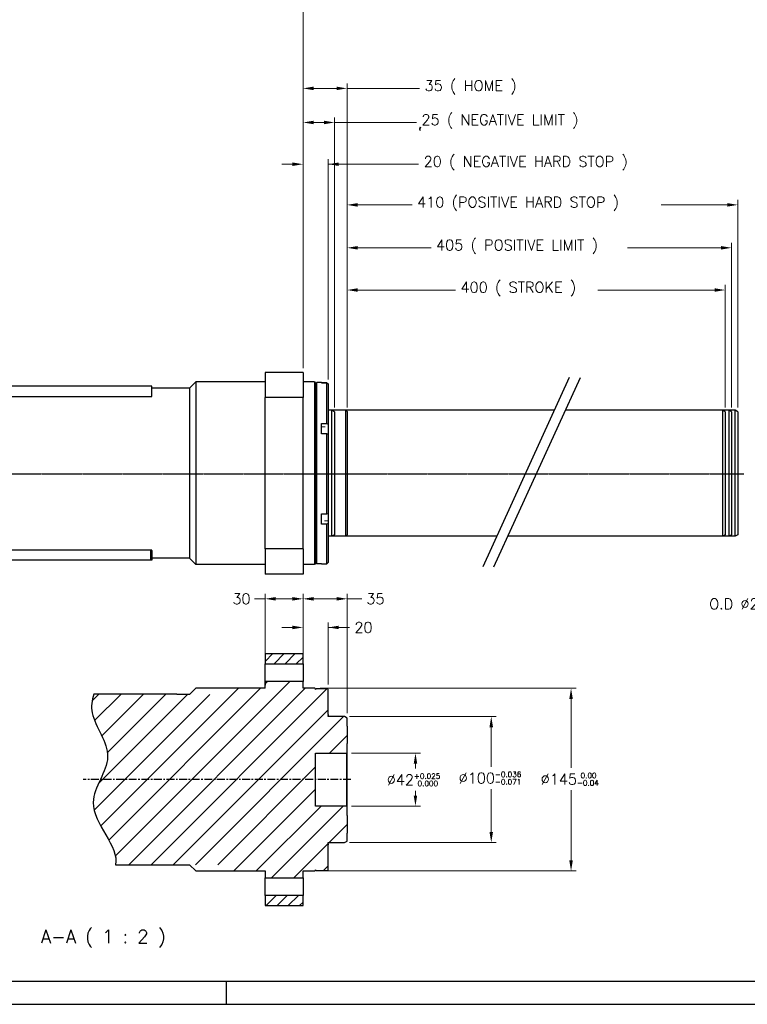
# Model space of a CAD drawing. Header units: inches. Extents: x 0 to 1685, y 0 to 1188.
# Tile 7 of 18: x 677 to 1254, y 0 to 782. Entities that reach past the tile are written whole.
import ezdxf

# ---------------------------------------------------------------- set-up
doc = ezdxf.new("R2010")
doc.units = ezdxf.units.IN
doc.linetypes.add('CENTER', pattern=[2, 1.25, -0.25, 0.25, -0.25])
doc.linetypes.add('DASHEDBIDOT', pattern=[12.4, 3, -3, 0.2, -3, 0.2, -3])
for name, color, linetype in [('ATA-CENTER', 133, 'CENTER'), ('ATA-HATCH', 252, 'Continuous'), ('ATA-TEXT', 7, 'Continuous')]:
    doc.layers.add(name, color=color, linetype=linetype)
doc.layers.add('ATA-DIM', color=8, linetype='Continuous', lineweight=25)
doc.layers.add('Layer0000', color=7, linetype='Continuous', lineweight=25)
doc.styles.get("Standard").update_dxf_attribs({"font": 'simplex.shx'})
doc.styles.add('STANDARData_A2', font='simplex.shx')
doc.dimstyles.new('ata_A1', dxfattribs={"dimtxt": 4.2, "dimasz": 4.2, "dimexe": 2, "dimexo": 2, "dimgap": 2, "dimtad": 0, "dimtih": 1, "dimtoh": 1, "dimdec": 6, "dimdsep": 46, "dimtxsty": 'Standard', "dimcen": 0, "dimclrd": 252, "dimclre": 252, "dimclrt": 4, "dimadec": 6, "dimazin": 2, "dimtfac": 1, "dimtdec": 6, "dimtofl": 0, "dimtmove": 0, "dimatfit": 3, "dimfxl": 0, "dimtolj": 1, "dimtzin": 0, "dimlwd": 0, "dimlwe": 0, "dimarcsym": 0})

# ---------------------------------------------------------------- blocks, each defined once
blk = doc.blocks.new('*D9568')
at = {"layer": 'ATA-DIM', "color": 252, "lineweight": 0}
for p, q in [((1294.57, 317.8), (1335.12, 351.84)), ((1286.15, 317.8), (1294.57, 317.8))]:
    blk.add_line(p, q, dxfattribs=at)
at = {"layer": 'ATA-DIM', "color": 252}
blk.add_solid([(1336.02, 350.76), (1334.22, 352.91), (1341.55, 357.24)], dxfattribs=at)
at = {"layer": 'Defpoints', "color": 0}
for p in [(1418.15, 421.52), (1341.55, 357.24)]:
    blk.add_point(p, dxfattribs=at)
at = {"layer": 'ATA-DIM', "color": 4, "insert": (1224.19, 322), "char_height": 8.4, "attachment_point": 1}
blk.add_mtext('\\A1;O.D %%C200', dxfattribs=at)
blk = doc.blocks.new('*D9562')
at = {"layer": 'ATA-DIM', "color": 252, "lineweight": 0}
for p, q in [((901.91, 282.34), (901.91, 325.87)), ((928.51, 321.87), (910.31, 321.87)), ((936.91, 231.19), (936.91, 325.87)), ((936.91, 321.87), (948.58, 321.87))]:
    blk.add_line(p, q, dxfattribs=at)
at = {"layer": 'ATA-DIM', "color": 252}
for points in [[(910.31, 323.27), (910.31, 320.47), (901.91, 321.87)], [(928.51, 320.47), (928.51, 323.27), (936.91, 321.87)]]:
    blk.add_solid(points, dxfattribs=at)
at = {"layer": 'Defpoints', "color": 0}
for p in [(901.91, 321.87), (901.91, 278.34), (936.91, 227.19)]:
    blk.add_point(p, dxfattribs=at)
at = {"layer": 'ATA-DIM', "color": 4, "insert": (959.38, 321.87), "char_height": 8.4, "attachment_point": 5}
blk.add_mtext('35', dxfattribs=at)
blk = doc.blocks.new('*D9561')
at = {"layer": 'ATA-DIM', "color": 252, "lineweight": 0}
for p, q in [((893.51, 299.14), (885.11, 299.14)), ((901.91, 274.34), (901.91, 303.14)), ((921.91, 253.84), (921.91, 303.14)), ((921.91, 299.14), (938.71, 299.14)), ((930.31, 299.14), (938.71, 299.14))]:
    blk.add_line(p, q, dxfattribs=at)
at = {"layer": 'ATA-DIM', "color": 252}
for points in [[(893.51, 297.74), (893.51, 300.54), (901.91, 299.14)], [(930.31, 300.54), (930.31, 297.74), (921.91, 299.14)]]:
    blk.add_solid(points, dxfattribs=at)
at = {"layer": 'Defpoints', "color": 0}
for p in [(921.91, 299.14), (901.91, 270.34), (921.91, 249.84)]:
    blk.add_point(p, dxfattribs=at)
at = {"layer": 'ATA-DIM', "color": 4, "insert": (942.71, 303.34), "char_height": 8.4, "attachment_point": 1}
blk.add_mtext('\\A1;20', dxfattribs=at)
blk = doc.blocks.new('*D9560')
at = {"layer": 'ATA-DIM', "color": 252, "lineweight": 0}
for p, q in [((871.91, 321.87), (863.51, 321.87)), ((871.91, 274.34), (871.91, 325.87)), ((880.31, 321.87), (893.51, 321.87)), ((901.91, 274.34), (901.91, 325.87))]:
    blk.add_line(p, q, dxfattribs=at)
at = {"layer": 'ATA-DIM', "color": 252}
for points in [[(880.31, 323.27), (880.31, 320.47), (871.91, 321.87)], [(893.51, 320.47), (893.51, 323.27), (901.91, 321.87)]]:
    blk.add_solid(points, dxfattribs=at)
at = {"layer": 'Defpoints', "color": 0}
for p in [(901.91, 321.87), (871.91, 270.34), (901.91, 270.34)]:
    blk.add_point(p, dxfattribs=at)
at = {"layer": 'ATA-DIM', "color": 4, "insert": (845.91, 326.07), "char_height": 8.4, "attachment_point": 1}
blk.add_mtext('\\A1;30', dxfattribs=at)
blk = doc.blocks.new('*D9575')
at = {"layer": 'ATA-DIM', "color": 252, "lineweight": 0}
for p, q in [((901.91, 504.96), (901.91, 731.02)), ((910.31, 727.02), (928.51, 727.02)), ((936.91, 473.8), (936.91, 731.02)), ((936.91, 727.02), (994.38, 727.02))]:
    blk.add_line(p, q, dxfattribs=at)
at = {"layer": 'ATA-DIM', "color": 252}
for points in [[(910.31, 728.42), (910.31, 725.62), (901.91, 727.02)], [(928.51, 725.62), (928.51, 728.42), (936.91, 727.02)]]:
    blk.add_solid(points, dxfattribs=at)
at = {"layer": 'Defpoints', "color": 0}
for p in [(936.91, 727.02), (901.91, 500.96), (936.91, 469.8)]:
    blk.add_point(p, dxfattribs=at)
at = {"layer": 'ATA-DIM', "color": 4, "insert": (998.38, 733.4), "char_height": 8.4, "attachment_point": 1}
blk.add_mtext('\\A1;35 ( HOME )', dxfattribs=at)
blk = doc.blocks.new('*D9574')
at = {"layer": 'ATA-DIM', "color": 252, "lineweight": 0}
for p, q in [((901.91, 504.96), (901.91, 703.97)), ((926.91, 473.8), (926.91, 703.97)), ((910.31, 699.97), (918.51, 699.97)), ((926.91, 699.97), (991.92, 699.97))]:
    blk.add_line(p, q, dxfattribs=at)
at = {"layer": 'ATA-DIM', "color": 252}
for points in [[(910.31, 701.37), (910.31, 698.57), (901.91, 699.97)], [(918.51, 698.57), (918.51, 701.37), (926.91, 699.97)]]:
    blk.add_solid(points, dxfattribs=at)
at = {"layer": 'Defpoints', "color": 0}
for p in [(926.91, 699.97), (901.91, 500.96), (926.91, 469.8)]:
    blk.add_point(p, dxfattribs=at)
at = {"layer": 'ATA-DIM', "color": 4, "insert": (995.92, 706.35), "char_height": 8.4, "attachment_point": 1}
blk.add_mtext('\\A1;25 ( NEGATIVE LIMIT )', dxfattribs=at)
blk = doc.blocks.new('*D9573')
at = {"layer": 'ATA-DIM', "color": 252, "lineweight": 0}
for p, q in [((893.51, 666.83), (885.11, 666.83)), ((901.91, 504.96), (901.91, 670.83)), ((921.91, 495.83), (921.91, 670.83)), ((921.91, 666.83), (993.63, 666.83)), ((930.31, 666.83), (938.71, 666.83))]:
    blk.add_line(p, q, dxfattribs=at)
at = {"layer": 'ATA-DIM', "color": 252}
for points in [[(893.51, 665.43), (893.51, 668.23), (901.91, 666.83)], [(930.31, 668.23), (930.31, 665.43), (921.91, 666.83)]]:
    blk.add_solid(points, dxfattribs=at)
at = {"layer": 'Defpoints', "color": 0}
for p in [(921.91, 666.83), (901.91, 500.96), (921.91, 491.83)]:
    blk.add_point(p, dxfattribs=at)
at = {"layer": 'ATA-DIM', "color": 4, "insert": (997.63, 673.21), "char_height": 8.4, "attachment_point": 1}
blk.add_mtext('\\A1;20 ( NEGATIVE HARD STOP )', dxfattribs=at)
blk = doc.blocks.new('*D9559')
at = {"layer": 'ATA-DIM', "color": 252, "lineweight": 0}
for p, q in [((915.41, 250.84), (1118.58, 250.84)), ((1114.58, 242.44), (1114.58, 187.69)), ((1114.58, 114.24), (1114.58, 169.89)), ((915.41, 105.84), (1118.58, 105.84))]:
    blk.add_line(p, q, dxfattribs=at)
at = {"layer": 'ATA-DIM', "color": 252}
for points in [[(1115.98, 242.44), (1113.18, 242.44), (1114.58, 250.84)], [(1113.18, 114.24), (1115.98, 114.24), (1114.58, 105.84)]]:
    blk.add_solid(points, dxfattribs=at)
at = {"layer": 'Defpoints', "color": 0}
for p in [(911.41, 250.84), (911.41, 105.84), (1114.58, 105.84)]:
    blk.add_point(p, dxfattribs=at)
at = {"layer": 'ATA-DIM', "color": 4, "insert": (1090.51, 183.69), "char_height": 8.4, "attachment_point": 1}
blk.add_mtext('\\A1;%%C145{\\H4.200000;\\S 0.00^ -0.04;}', dxfattribs=at)
blk = doc.blocks.new('*D9558')
at = {"layer": 'ATA-DIM', "color": 252, "lineweight": 0}
for p, q in [((938.91, 228.34), (1055.27, 228.34)), ((1051.27, 219.94), (1051.27, 188.62)), ((1051.27, 136.74), (1051.27, 170.82)), ((938.91, 128.34), (1055.27, 128.34))]:
    blk.add_line(p, q, dxfattribs=at)
at = {"layer": 'ATA-DIM', "color": 252}
for points in [[(1052.67, 219.94), (1049.87, 219.94), (1051.27, 228.34)], [(1049.87, 136.74), (1052.67, 136.74), (1051.27, 128.34)]]:
    blk.add_solid(points, dxfattribs=at)
at = {"layer": 'Defpoints', "color": 0}
for p in [(934.91, 228.34), (934.91, 128.34), (1051.27, 128.34)]:
    blk.add_point(p, dxfattribs=at)
at = {"layer": 'ATA-DIM', "color": 4, "insert": (1025.44, 184.62), "char_height": 8.4, "attachment_point": 1}
blk.add_mtext('\\A1;%%C100{\\H4.200000;\\S-0.036^ -0.071;}', dxfattribs=at)
blk = doc.blocks.new('*D9557')
at = {"layer": 'ATA-DIM', "color": 252, "lineweight": 0}
for p, q in [((940.41, 199.34), (995.13, 199.34)), ((991.13, 190.94), (991.13, 187.24)), ((991.13, 165.74), (991.13, 169.44)), ((940.41, 157.34), (995.13, 157.34))]:
    blk.add_line(p, q, dxfattribs=at)
at = {"layer": 'ATA-DIM', "color": 252}
for points in [[(992.53, 190.94), (989.73, 190.94), (991.13, 199.34)], [(989.73, 165.74), (992.53, 165.74), (991.13, 157.34)]]:
    blk.add_solid(points, dxfattribs=at)
at = {"layer": 'Defpoints', "color": 0}
for p in [(936.41, 199.34), (936.41, 157.34), (991.13, 157.34)]:
    blk.add_point(p, dxfattribs=at)
at = {"layer": 'ATA-DIM', "color": 4, "insert": (968.37, 183.24), "char_height": 8.4, "attachment_point": 1}
blk.add_mtext('\\A1;%%C42{\\H4.200000;\\S+0.025^  0.000;}', dxfattribs=at)
blk = doc.blocks.new('*D9580')
at = {"layer": 'Defpoints', "color": 0}
for p in [(901.91, 841.36), (78.91, 715.96), (901.91, 500.96)]:
    blk.add_point(p, dxfattribs=at)
at = {"layer": 'Layer0000', "color": 252, "linetype": 'Continuous', "lineweight": 0}
for p, q in [((78.91, 719.96), (78.91, 845.36)), ((901.91, 504.96), (901.91, 845.36)), ((87.31, 841.36), (449.32, 841.36)), ((893.51, 841.36), (478.9, 841.36))]:
    blk.add_line(p, q, dxfattribs=at)
at = {"layer": 'Layer0000', "color": 252}
for points in [[(87.31, 842.76), (87.31, 839.96), (78.91, 841.36)], [(893.51, 839.96), (893.51, 842.76), (901.91, 841.36)]]:
    blk.add_solid(points, dxfattribs=at)
at = {"layer": 'Layer0000', "color": 4, "lineweight": 25, "insert": (453.32, 845.56), "char_height": 8.4, "attachment_point": 1}
blk.add_mtext('\\A1;823', dxfattribs=at)
blk = doc.blocks.new('ata-Border-A1-002')
blk.add_line((834, 9), (7, 9))
at = {"color": 253, "ltscale": 0.5}
for p, q in [((420.5, 9), (420.5, 0)), ((0, 0), (841, 0))]:
    blk.add_line(p, q, dxfattribs=at)

msp = doc.modelspace()

# ---------------------------------------------------------------- hatches: boundary and pattern name
at = {"layer": 'ATA-DIM'}
h = msp.add_hatch(dxfattribs=at)
h.set_pattern_fill('ANSI31', color=256, scale=50)
h.set_pattern_definition([(45, (-1294.597, -1310.993), (-4.419417, 4.419417), [])])
h.paths.add_polyline_path([(901.9141311, 278.3398647), (871.9141311, 278.3398647), (871.9141311, 270.3398647), (901.9141311, 270.3398647)])
h.paths.add_polyline_path([(901.9141311, 86.3398647), (871.9141311, 86.3398647), (871.9141311, 78.3398647), (901.9141311, 78.3398647)])
at = {"layer": 'ATA-HATCH'}
h = msp.add_hatch(dxfattribs=at)
h.set_pattern_fill('ANSI31', color=256, scale=100)
h.set_pattern_definition([(45, (-1294.597, -1310.993), (-8.838835, 8.838835), [])])
edge = h.paths.add_edge_path()
edge.add_spline(control_points=[(735.8932492, 246.2221157), (734.206344, 241.3673267), (732.4856889, 225.4291253), (757.5030122, 195.9214888), (720.1791346, 156.2320683), (756.2516916, 125.1432563), (753.1867174, 110.8398647)], knot_values=[22.5384900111, 22.5384900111, 22.5384900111, 22.5384900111, 30.8643750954, 49.3511920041, 68.3294052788, 94.5752765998, 94.5752765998, 94.5752765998, 94.5752765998], degree=3, periodic=0)
edge.add_line((753.1867174, 110.8398647), (836.9141311, 110.8398647))
edge.add_line((836.9141311, 110.8398647), (841.9141311, 105.8398647))
edge.add_line((841.9141311, 105.8398647), (871.9141311, 105.8398647))
edge.add_line((871.9141311, 105.8398647), (871.9141311, 100.3398647))
edge.add_line((871.9141311, 100.3398647), (901.9141311, 100.3398647))
edge.add_line((901.9141311, 100.3398647), (901.9141311, 105.8398647))
edge.add_line((901.9141311, 105.8398647), (911.4141311, 105.8398647))
edge.add_line((911.4141311, 105.8398647), (911.9141311, 106.3398647))
edge.add_line((911.9141311, 106.3398647), (911.9141311, 106.8398647))
edge.add_line((911.9141311, 106.8398647), (912.4141311, 106.3398647))
edge.add_line((912.4141311, 106.3398647), (921.4141311, 106.3398647))
edge.add_line((921.4141311, 106.3398647), (921.9141311, 106.8398647))
edge.add_line((921.9141311, 106.8398647), (921.9141311, 126.5898647))
edge.add_line((921.9141311, 126.5898647), (921.9141311, 127.3394857))
edge.add_line((921.9141311, 127.3394857), (921.9141311, 128.1398647))
edge.add_line((921.9141311, 128.1398647), (921.9141311, 128.3398647))
edge.add_line((921.9141311, 128.3398647), (934.9141311, 128.3398647))
edge.add_line((934.9141311, 128.3398647), (936.9141311, 129.4945652))
edge.add_line((936.9141311, 129.4945652), (936.9141311, 135.9223647))
edge.add_line((936.9141311, 135.9223647), (936.9141311, 149.7573647))
edge.add_line((936.9141311, 149.7573647), (936.9141311, 156.8398647))
edge.add_line((936.9141311, 156.8398647), (936.4141311, 157.3398647))
edge.add_line((936.4141311, 157.3398647), (911.9141311, 157.3398647))
edge.add_line((911.9141311, 157.3398647), (911.9141311, 199.3398647))
edge.add_line((911.9141311, 199.3398647), (936.4141311, 199.3398647))
edge.add_line((936.4141311, 199.3398647), (936.9141311, 199.8398647))
edge.add_line((936.9141311, 199.8398647), (936.9141311, 206.9223647))
edge.add_line((936.9141311, 206.9223647), (936.9141311, 220.7573647))
edge.add_line((936.9141311, 220.7573647), (936.9141311, 227.1851642))
edge.add_line((936.9141311, 227.1851642), (934.9141311, 228.3398647))
edge.add_line((934.9141311, 228.3398647), (921.9141311, 228.3398647))
edge.add_line((921.9141311, 228.3398647), (921.9141311, 228.5398647))
edge.add_line((921.9141311, 228.5398647), (921.9141311, 229.3402437))
edge.add_line((921.9141311, 229.3402437), (921.9141311, 230.0898647))
edge.add_line((921.9141311, 230.0898647), (921.9141311, 249.8398647))
edge.add_line((921.9141311, 249.8398647), (921.4141311, 250.3398647))
edge.add_line((921.4141311, 250.3398647), (912.4141311, 250.3398647))
edge.add_line((912.4141311, 250.3398647), (911.9141311, 249.8398647))
edge.add_line((911.9141311, 249.8398647), (911.9141311, 250.3398647))
edge.add_line((911.9141311, 250.3398647), (911.4141311, 250.8398647))
edge.add_line((911.4141311, 250.8398647), (901.9141311, 250.8398647))
edge.add_line((901.9141311, 250.8398647), (901.9141311, 256.3398647))
edge.add_line((901.9141311, 256.3398647), (871.9141311, 256.3398647))
edge.add_line((871.9141311, 256.3398647), (871.9141311, 250.8398647))
edge.add_line((871.9141311, 250.8398647), (841.9141311, 250.8398647))
edge.add_line((841.9141311, 250.8398647), (836.9141311, 245.8398647))
edge.add_line((836.9141311, 245.8398647), (826.9141311, 245.8398647))
edge.add_line((826.9141311, 245.8398647), (826.9141311, 246.2221157))
edge.add_line((826.9141311, 246.2221157), (735.8932492, 246.2221157))

# ---------------------------------------------------------------- linework, layer by layer
for p, q in [((1113.1481825, 497.6130958), (1044.5282254, 347.1643966)), ((1121.7973312, 497.3480721), (1053.1773742, 346.8993728)), ((871.9141311, 278.3398647), (871.9141311, 270.3398647)), ((871.9141311, 278.3398647), (901.9141311, 278.3398647)), ((901.9141311, 270.3398647), (901.9141311, 278.3398647)), ((871.9141311, 270.3398647), (901.9141311, 270.3398647)), ((871.9141311, 250.8398647), (871.9141311, 270.3398647)), ((901.9141311, 270.3398647), (901.9141311, 256.3398647)), ((816.9141311, 250.8398647), (811.9141311, 245.8398647)), ((871.9141311, 250.8398647), (816.9141311, 250.8398647)), ((871.9141311, 256.3398647), (871.9141311, 253.3398647)), ((901.9141311, 256.3398647), (871.9141311, 256.3398647)), ((901.9141311, 250.8398647), (901.9141311, 256.3398647)), ((911.4141311, 250.8398647), (901.9141311, 250.8398647)), ((911.9141311, 250.3398647), (911.4141311, 250.8398647)), ((912.4141311, 250.3398647), (911.9141311, 249.8398647)), ((911.9141311, 249.8398647), (911.9141311, 250.3398647)), ((921.4141311, 250.3398647), (912.4141311, 250.3398647)), ((921.9141311, 249.8398647), (921.4141311, 250.3398647)), ((801.9141311, 246.2221157), (735.8932492, 246.2221157)), ((801.9141311, 245.8398647), (801.9141311, 246.2221157)), ((811.9141311, 245.8398647), (801.9141311, 245.8398647)), ((921.9141311, 230.0898647), (921.9141311, 249.8398647)), ((921.9141311, 230.0898647), (921.9141311, 229.3402437)), ((921.9141311, 228.5398647), (921.9141311, 229.3402437)), ((921.9141311, 228.3398647), (921.9141311, 228.5398647)), ((934.9141311, 228.3398647), (921.9141311, 228.3398647)), ((936.9141311, 227.1851642), (934.9141311, 228.3398647)), ((936.9141311, 220.7573647), (936.9141311, 227.1851642)), ((936.9141311, 220.7573647), (936.9141311, 206.9223647)), ((936.9141311, 199.8398647), (936.9141311, 206.9223647)), ((911.9141311, 157.3398647), (911.9141311, 199.3398647)), ((911.9141311, 199.3398647), (936.4141311, 199.3398647)), ((936.4141311, 199.3398647), (936.9141311, 199.8398647)), ((936.4141311, 199.3398647), (936.4141311, 157.3398647)), ((936.9141311, 156.8398647), (936.9141311, 199.8398647)), ((936.4141311, 157.3398647), (911.9141311, 157.3398647)), ((936.9141311, 156.8398647), (936.4141311, 157.3398647)), ((936.9141311, 149.7573647), (936.9141311, 156.8398647)), ((936.9141311, 149.7573647), (936.9141311, 135.9223647)), ((936.9141311, 129.4945652), (936.9141311, 135.9223647)), ((921.9141311, 128.1398647), (921.9141311, 128.3398647)), ((921.9141311, 128.3398647), (934.9141311, 128.3398647)), ((921.9141311, 127.3394857), (921.9141311, 128.1398647)), ((921.9141311, 127.3394857), (921.9141311, 126.5898647)), ((921.9141311, 106.8398647), (921.9141311, 126.5898647)), ((934.9141311, 128.3398647), (936.9141311, 129.4945652)), ((753.1867174, 110.8398647), (811.9141311, 110.8398647)), ((811.9141311, 110.8398647), (816.9141311, 105.8398647)), ((816.9141311, 105.8398647), (871.9141311, 105.8398647)), ((871.9141311, 105.8398647), (871.9141311, 100.3398647)), ((901.9141311, 105.8398647), (911.4141311, 105.8398647)), ((901.9141311, 100.3398647), (901.9141311, 105.8398647)), ((911.4141311, 105.8398647), (911.9141311, 106.3398647)), ((911.9141311, 106.8398647), (912.4141311, 106.3398647)), ((911.9141311, 106.3398647), (911.9141311, 106.8398647)), ((912.4141311, 106.3398647), (921.4141311, 106.3398647)), ((921.4141311, 106.3398647), (921.9141311, 106.8398647)), ((871.9141311, 86.3398647), (871.9141311, 100.3398647)), ((871.9141311, 100.3398647), (901.9141311, 100.3398647)), ((901.9141311, 100.3398647), (901.9141311, 86.3398647)), ((901.9141311, 86.3398647), (871.9141311, 86.3398647)), ((871.9141311, 86.3398647), (871.9141311, 78.3398647)), ((901.9141311, 78.3398647), (901.9141311, 86.3398647)), ((871.9141311, 78.3398647), (901.9141311, 78.3398647))]:
    msp.add_line(p, q)
at = {"color": 251}
for p, q in [((1101.2524499, 471.5317986), (921.9141311, 471.5317986)), ((926.9141311, 470.377098), (924.9141311, 471.5317986)), ((924.9141311, 371.5317986), (924.9141311, 471.5317986)), ((926.9141311, 470.377098), (926.9141311, 372.6864991)), ((1133.4793415, 471.5317986), (1110.0224765, 471.5317986)), ((1244.9141311, 471.5317986), (1110.0224765, 471.5317986)), ((1236.9141311, 470.377098), (1234.9141311, 471.5317986)), ((1234.9141311, 371.5317986), (1234.9141311, 471.5317986)), ((1236.9141311, 470.377098), (1236.9141311, 372.6864991)), ((1241.9141311, 470.377098), (1239.9141311, 471.5317986)), ((1239.9141311, 371.5317986), (1239.9141311, 471.5317986)), ((1241.9141311, 470.377098), (1241.9141311, 372.6864991)), ((1246.9141311, 470.377098), (1244.9141311, 471.5317986)), ((1244.9141311, 371.5317986), (1244.9141311, 471.5317986)), ((1246.9141311, 470.377098), (1246.9141311, 372.6864991)), ((1055.6422469, 371.5317986), (921.9141311, 371.5317986)), ((926.9141311, 372.6864991), (924.9141311, 371.5317986)), ((1087.8691386, 371.5317986), (1064.4122736, 371.5317986)), ((1244.9141311, 371.5317986), (1064.4122736, 371.5317986)), ((1236.9141311, 372.6864991), (1234.9141311, 371.5317986)), ((1241.9141311, 372.6864991), (1239.9141311, 371.5317986)), ((1246.9141311, 372.6864991), (1244.9141311, 371.5317986))]:
    msp.add_line(p, q, dxfattribs=at)
msp.add_open_spline([(735.8932492, 246.2221157), (734.206344, 241.3673267), (732.4856889, 225.4291253), (757.5030122, 195.9214888), (720.1791346, 156.2320683), (756.2516916, 125.1432563), (753.1867174, 110.8398647)], degree=3, knots=[22.5384900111, 22.5384900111, 22.5384900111, 22.5384900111, 30.8643750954, 49.3511920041, 68.3294052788, 94.5752765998, 94.5752765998, 94.5752765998, 94.5752765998])
at = {"layer": 'ATA-CENTER'}
msp.add_line((65.0669081, 421.0223749), (1251.6611174, 421.0223749), dxfattribs=at)
at = {"layer": 'ATA-CENTER', "ltscale": 5}
msp.add_line((939.9141311, 178.3398647), (727.5703425, 178.3398647), dxfattribs=at)
at = {"layer": 'ATA-DIM', "color": 252, "lineweight": 0}
for p, q in [((936.9141311, 473.8038325), (936.9141311, 638.5546129)), ((945.3141311, 634.5546129), (988.4596037, 634.5546129)), ((1238.5141311, 634.5546129), (1185.9648234, 634.5546129)), ((1246.9141311, 473.8038325), (1246.9141311, 638.5546129)), ((936.9141311, 473.8038325), (936.9141311, 604.4933285)), ((1241.9141311, 473.8038325), (1241.9141311, 604.4933285)), ((945.3141311, 600.4933285), (1003.4736037, 600.4933285)), ((1233.5141311, 600.4933285), (1159.277686, 600.4933285)), ((936.9141311, 473.8038325), (936.9141311, 570.9629808)), ((1236.9141311, 473.8038325), (1236.9141311, 570.9629808)), ((945.3141311, 566.9629808), (1022.8976037, 566.9629808)), ((1228.5141311, 566.9629808), (1135.9555933, 566.9629808))]:
    msp.add_line(p, q, dxfattribs=at)
at = {"layer": 'ATA-DIM', "color": 252}
for points in [[(945.3141311, 635.9546129), (945.3141311, 633.1546129), (936.9141311, 634.5546129)], [(1238.5141311, 633.1546129), (1238.5141311, 635.9546129), (1246.9141311, 634.5546129)], [(945.3141311, 601.8933285), (945.3141311, 599.0933285), (936.9141311, 600.4933285)], [(1233.5141311, 599.0933285), (1233.5141311, 601.8933285), (1241.9141311, 600.4933285)], [(945.3141311, 568.3629808), (945.3141311, 565.5629808), (936.9141311, 566.9629808)], [(1228.5141311, 565.5629808), (1228.5141311, 568.3629808), (1236.9141311, 566.9629808)]]:
    msp.add_solid(points, dxfattribs=at)
at = {"layer": 'Layer0000', "color": 251, "linetype": 'DASHEDBIDOT', "lineweight": 18}
for p, q in [((995.3450529, 695.8916365), (994.9308394, 696.30585)), ((916.5141311, 458.3296108), (921.9141311, 458.3296108)), ((921.9141311, 383.8547558), (916.5141311, 383.8547558))]:
    msp.add_line(p, q, dxfattribs=at)
at = {"layer": 'Layer0000', "color": 7, "linetype": 'Continuous', "lineweight": 25}
for p, q in [((871.9141311, 501.5345818), (871.9141311, 481.5345818)), ((901.9141311, 501.5345818), (871.9141311, 501.5345818)), ((901.9141311, 501.5345818), (901.9141311, 481.5345818)), ((816.9141311, 494.0345818), (811.9141311, 489.0345818)), ((871.9141311, 494.0345818), (816.9141311, 494.0345818)), ((816.9141311, 494.0345818), (816.9141311, 349.0345818)), ((910.9141311, 494.0345818), (901.9141311, 494.0345818)), ((910.9141311, 494.0345818), (911.9141311, 493.0345818)), ((910.9141311, 494.0345818), (910.9141311, 349.0345818)), ((912.9141311, 493.5324591), (911.9141311, 492.532459)), ((911.9141311, 493.0345818), (911.9141311, 445.0194079)), ((916.5141311, 493.5324591), (912.9141311, 493.5324591)), ((912.9141311, 349.5324591), (912.9141311, 493.5324591)), ((916.5141311, 493.3352778), (916.5141311, 493.5324591)), ((916.5141311, 493.4113266), (920.9141311, 493.4113266)), ((920.9141311, 493.3352778), (916.5141311, 493.3352778)), ((920.9141311, 493.4113266), (921.9141311, 492.4091446)), ((920.9141311, 461.0873184), (920.9141311, 493.3352778)), ((921.9141311, 492.3330958), (920.9141311, 493.3352778)), ((921.9141311, 492.4091446), (921.9141311, 492.3330958)), ((781.9141311, 490.5345818), (311.9141311, 490.5345818)), ((781.9141311, 482.5345818), (781.9141311, 490.5345818)), ((811.9141311, 489.0345818), (781.9141311, 489.0345818)), ((811.9141311, 489.0345818), (811.9141311, 354.0345818)), ((921.9141311, 492.3330958), (921.9141311, 460.5931754)), ((311.9141311, 482.5345818), (781.9141311, 482.5345818)), ((901.9141311, 481.5345818), (871.9141311, 481.5345818)), ((871.9141311, 361.5345818), (871.9141311, 481.5345818)), ((901.9141311, 361.5345818), (901.9141311, 481.5345818)), ((935.9141311, 471.5317986), (921.9141311, 471.5317986)), ((935.9141311, 471.5317986), (936.9141457, 470.531784)), ((935.9141311, 421.5317986), (935.9141311, 471.5317986)), ((936.9141311, 470.5317986), (936.9141311, 421.5317986)), ((916.5141311, 461.0873184), (920.9141311, 461.0873184)), ((916.5141311, 452.8223163), (916.5141311, 461.0873184)), ((920.9141311, 461.0873184), (921.9141311, 460.5931754)), ((921.9141311, 460.5931754), (921.9141311, 458.3296108)), ((921.9141311, 458.3296108), (921.9141311, 452.3281735)), ((920.9141311, 452.8223163), (916.5141311, 452.8223163)), ((921.9141311, 452.3281733), (920.9141311, 452.8223163)), ((920.9141311, 389.2084509), (920.9141311, 452.8223163)), ((921.9141311, 452.3281733), (921.9141311, 389.7164899)), ((911.9141311, 445.0194079), (911.9141311, 397.5098972)), ((935.9141311, 371.5317986), (935.9141311, 421.5317986)), ((936.9141311, 421.5317986), (936.9141311, 372.5317986)), ((911.9141311, 397.5098972), (911.9141311, 350.0345818)), ((916.5141311, 389.2084509), (920.9141311, 389.2084509)), ((916.5141311, 381.0194975), (916.5141311, 389.2084509)), ((920.9141311, 389.2084509), (921.9141311, 389.7164899)), ((921.9141311, 389.7164894), (921.9141311, 383.8547558)), ((921.9141311, 383.8547558), (921.9141311, 381.5275365)), ((920.9141311, 381.0194975), (916.5141311, 381.0194975)), ((921.9141311, 381.5275365), (920.9141311, 381.0194975)), ((920.9141311, 349.6535916), (920.9141311, 381.0194975)), ((921.9141311, 381.5275365), (921.9141311, 350.6557736)), ((935.9141311, 371.5317986), (921.9141311, 371.5317986)), ((935.9141311, 371.5317986), (936.9141457, 372.5318131)), ((780.9141311, 360.5345818), (312.9141311, 360.5345818)), ((780.9141311, 360.5345818), (780.9141311, 352.5345818)), ((781.0134391, 360.5345818), (780.9141311, 360.5345818)), ((781.9141311, 360.5345818), (781.0134391, 360.5345818)), ((781.9141311, 360.1159365), (781.9141311, 360.5345818)), ((781.9141311, 360.1159365), (781.9141311, 352.5345818)), ((871.9141311, 361.5345818), (871.9141311, 341.5345818)), ((901.9141311, 361.5345818), (871.9141311, 361.5345818)), ((901.9141311, 361.5345818), (901.9141311, 341.5345818)), ((780.9141311, 352.5345818), (312.9141311, 352.5345818)), ((781.9141311, 352.5345818), (780.9141311, 352.5345818)), ((811.9141311, 354.0345818), (781.9141311, 354.0345818)), ((816.9141311, 349.0345818), (811.9141311, 354.0345818)), ((871.9141311, 349.0345818), (816.9141311, 349.0345818)), ((910.9141311, 349.0345818), (901.9141311, 349.0345818)), ((911.9141311, 350.0345818), (910.9141311, 349.0345818)), ((912.9141311, 349.5324591), (911.9141311, 350.5324591)), ((916.5141311, 349.5324591), (912.9141311, 349.5324591)), ((916.5141311, 349.6535916), (920.9141311, 349.6535916)), ((916.5141311, 349.5324591), (916.5141311, 349.6535916)), ((920.9141311, 349.6535916), (921.9141311, 350.6557736)), ((901.9141311, 341.5345818), (871.9141311, 341.5345818))]:
    msp.add_line(p, q, dxfattribs=at)
msp.add_arc((996.3450529, 694.8916365), 2, 134.995976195, 225, dxfattribs=at)
at = {"layer": 'Layer0000', "color": 251, "linetype": 'DASHEDBIDOT', "lineweight": 18}
msp.add_rational_spline([(994.9308394, 693.4774229), (993.9308394, 694.4774229), (995.3450529, 695.8916365)], [1, 0.707106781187, 1], degree=2, dxfattribs=at)

# ---------------------------------------------------------------- block references
at = {"xscale": 2, "yscale": 2, "zscale": 2}
msp.add_blockref('ata-Border-A1-002', (0, 0), dxfattribs=at)

# ---------------------------------------------------------------- texts
at = {"layer": 'ATA-DIM', "color": 4, "char_height": 8.4, "attachment_point": 1}
for s, insert in [('\\A1;410 (POSITIVE HARD STOP )', (992.4596037, 640.9386129)), ('\\A1;405 ( POSITIVE LIMIT )', (1007.4736037, 606.8773285)), ('\\A1;400 ( STROKE )', (1026.8976037, 573.3469808))]:
    msp.add_mtext(s, dxfattribs=dict(at, insert=insert))
at = {"layer": 'ATA-TEXT', "color": 7, "style": 'STANDARData_A2'}
msp.add_text('A-A ( 1 : 2 )', height=10.499999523, dxfattribs=at).set_placement((693.9221088, 48.5252203))

# ---------------------------------------------------------------- dimensions: what is measured, and where the dimension line sits
at = {"layer": 'ATA-DIM'}
for base, p1, p2, angle, text, override, picture, middle in [((936.9141311, 727.0160609), (901.9141311, 500.9585331), (936.9141311, 469.8038325), 180, '<> ( HOME )', {"dimscale": 2, "dimtfac": 0.5}, '*D9575', (1039.4157626, 727.0160609)), ((926.9141311, 699.965589), (901.9141311, 500.9585331), (926.9141311, 469.8038325), 180, '<> ( NEGATIVE LIMIT )', {"dimscale": 2, "dimtfac": 0.5}, '*D9574', (1068.2886962, 699.965589)), ((1114.5799451, 105.8398647), (911.4141311, 250.8398647), (911.4141311, 105.8398647), 90, '%%C<>', {"dimscale": 2, "dimtol": 1, "dimtm": 0.04, "dimtfac": 0.5, "dimtdec": 2}, '*D9559', (1114.5799451, 178.7886544)), ((1051.2730896, 128.3398647), (934.9141311, 228.3398647), (934.9141311, 128.3398647), 90, '%%C<>', {"dimscale": 2, "dimtol": 1, "dimtp": -0.036, "dimtm": 0.071, "dimtfac": 0.5, "dimtdec": 3}, '*D9558', (1051.2730896, 179.7152127)), ((991.1349203, 157.3398647), (936.4141311, 199.3398647), (936.4141311, 157.3398647), 270, '%%C<>', {"dimscale": 2, "dimtol": 1, "dimtp": 0.025, "dimtfac": 0.5, "dimtdec": 3}, '*D9557', (991.1349203, 178.3398647))]:
    dim = msp.add_linear_dim(base=base, p1=p1, p2=p2, angle=angle, text=text, dimstyle='ata_A1', override=override, dxfattribs=at)
    dim.commit()
    dim.dimension.update_dxf_attribs({"geometry": picture, "text_midpoint": middle, "dimtype": 160})
dim = msp.add_linear_dim(base=(921.9141311, 666.8275088), p1=(901.9141311, 500.9585331), p2=(921.9141311, 491.8330958), text='<> ( NEGATIVE HARD STOP )', dimstyle='ata_A1', override={"dimscale": 2, "dimtfac": 0.5}, dxfattribs=at)
dim.commit()
dim.dimension.update_dxf_attribs({"geometry": '*D9573', "text_midpoint": (1092.1287586, 666.8275088), "dimtype": 160})
dim = msp.add_radius_dim(center=(1418.1517564, 421.5223749), mpoint=(1341.5537485, 357.2359442), text='O.D %%C200', dimstyle='ata_A1', override={"dimscale": 2, "dimtol": 0, "dimlim": 0, "dimtp": 0, "dimtm": 0, "dimtfac": 0.5, "dimtdec": 6, "dimtolj": 1, "dimtzin": 0}, dxfattribs=at)
dim.commit()
dim.dimension.update_dxf_attribs({"geometry": '*D9568', "text_midpoint": (1253.170476, 317.8042804), "dimtype": 164})
dim = msp.add_linear_dim(base=(901.9141311, 321.8687207), p1=(871.9141311, 270.3398647), p2=(901.9141311, 270.3398647), angle=180, dimstyle='ata_A1', override={"dimscale": 2, "dimtfac": 0.5}, dxfattribs=at)
dim.commit()
dim.dimension.update_dxf_attribs({"geometry": '*D9560', "text_midpoint": (852.7101311, 321.8687207), "dimtype": 160})
for base, p1, p2, override, picture, middle in [((901.9141311, 321.8687207), (936.9141311, 227.1851642), (901.9141311, 278.3398647), {"dimscale": 2, "dimtp": 0.1, "dimtm": 0.1, "dimtfac": 0.71, "dimtdec": 3, "dimtolj": 0, "dimtzin": 8}, '*D9562', (959.3821288, 321.8687207)), ((921.9141311, 299.1398647), (901.9141311, 270.3398647), (921.9141311, 249.8398647), {"dimscale": 2, "dimtol": 0, "dimlim": 0, "dimtp": 0, "dimtm": 0, "dimtfac": 0.5, "dimtdec": 6, "dimtolj": 1, "dimtzin": 0}, '*D9561', (949.5181311, 299.1398647))]:
    dim = msp.add_linear_dim(base=base, p1=p1, p2=p2, dimstyle='ata_A1', override=override, dxfattribs=at)
    dim.commit()
    dim.dimension.update_dxf_attribs({"geometry": picture, "text_midpoint": middle, "dimtype": 160})
at = {"layer": 'Layer0000', "color": 7, "linetype": 'Continuous', "lineweight": 25}
dim = msp.add_linear_dim(base=(901.9141311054, 841.3578870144), p1=(78.9141311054, 715.9585330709), p2=(901.9141311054, 500.9585330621), angle=180, dimstyle='ata_A1', override={"dimscale": 2, "dimtol": 0, "dimlim": 0, "dimtp": 0, "dimtm": 0, "dimtfac": 0.5, "dimtdec": 6, "dimtolj": 1, "dimtzin": 0}, dxfattribs=at)
dim.commit()
dim.dimension.update_dxf_attribs({"geometry": '*D9580', "text_midpoint": (464.1104719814, 841.3578870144), "dimtype": 160})

doc.saveas('drawing.dxf')
